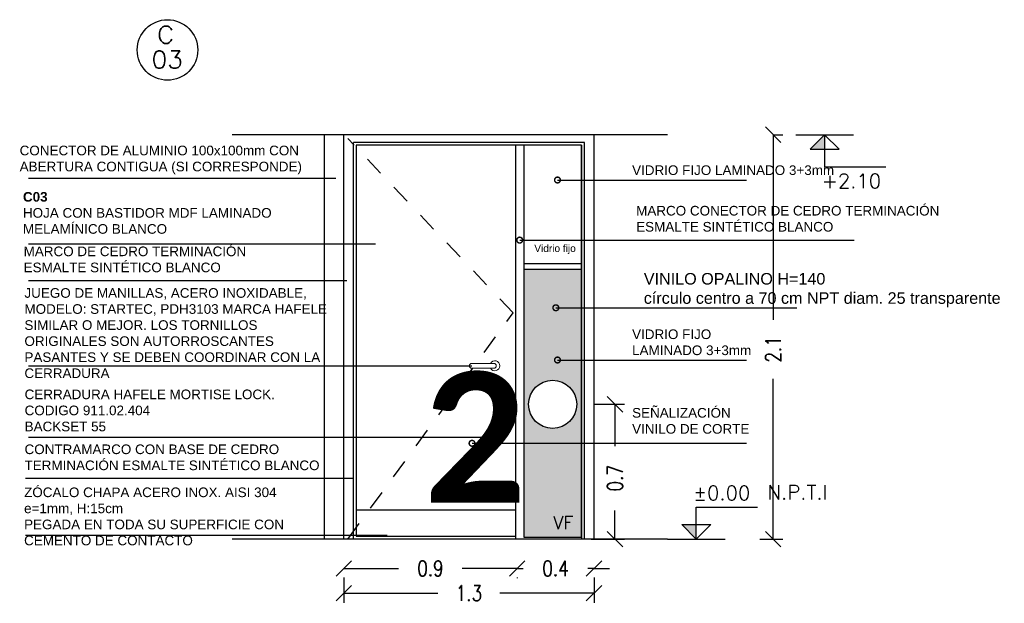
# Model space of a CAD drawing. Header units: millimetres. Extents: x 47.3 to 63.1, y -25.9 to 8.9.
# Tile 8 of 13: x 51.2 to 56.3, y -4.1 to -1.1. Entities that reach past the tile are written whole.
import ezdxf
from ezdxf.enums import TextEntityAlignment as Align

# ---------------------------------------------------------------- set-up
doc = ezdxf.new("R2010")
doc.units = ezdxf.units.MM
doc.header["$LTSCALE"] = 0.2
doc.linetypes.add('HIDDEN2', pattern=[4.7625, 3.175, -1.5875])
for name, color, linetype in [('A BARANDA', 5, 'Continuous'), ('A CARPINTERIA', 5, 'Continuous'), ('A MURO', 1, 'Continuous'), ('A PROYECCION DISC', 253, 'HIDDEN2'), ('Hatch 354', 254, 'Continuous'), ('NIVELES', 2, 'Continuous'), ('TEXTOS', 2, 'Continuous'), ('TXT COTA', 3, 'Continuous'), ('TXT PLANILLAS', 3, 'Continuous'), ('TXT TERMINACIONES', 3, 'Continuous')]:
    doc.layers.add(name, color=color, linetype=linetype)
doc.styles.add('arial', font='arial.ttf')
doc.styles.add('ROMANS', font='romans.shx')
doc.styles.add('SaAS simplex', font='simplex.shx', dxfattribs={"width": 0.8})
doc.styles.add('STYLE2', font='romans.shx')
doc.dimstyles.new('COTAS 75', dxfattribs={"dimscale": 0.01, "dimtxt": 8, "dimasz": 8, "dimexe": 5, "dimexo": 20, "dimgap": 10, "dimtad": 0, "dimzin": 9, "dimdsep": 46, "dimtxsty": 'SaAS simplex', "dimblk": 'OBLIQUE', "dimcen": 0, "dimclrd": 8, "dimclre": 8, "dimclrt": 256, "dimadec": 1, "dimazin": 0, "dimtfac": 1, "dimtmove": 2, "dimatfit": 3, "dimldrblk": 'OBLIQUE', "dimfxl": 10, "dimlwd": -1, "dimlwe": -1, "dimarcsym": 0})

# ---------------------------------------------------------------- blocks, each defined once
blk = doc.blocks.new('_Oblique')
at = {"layer": 'TXT COTA', "color": 0, "lineweight": -2}
blk.add_line((-0.5, -0.5), (0.5, 0.5), dxfattribs=at)
blk = doc.blocks.new('*D48')
at = {"layer": 'Defpoints', "color": 0, "transparency": 16777216}
for p in [(52.8656, -3.7524), (53.7656, -3.7524), (53.7656, -3.9045)]:
    blk.add_point(p, dxfattribs=at)
at = {"layer": 'TXT COTA', "color": 8, "transparency": 16777216}
for p, q in [((52.8656, -3.9045), (53.15, -3.9045)), ((53.7656, -3.9045), (53.4811, -3.9045)), ((52.8656, -3.9524), (52.8656, -3.9545)), ((53.7656, -3.9524), (53.7656, -3.9545))]:
    blk.add_line(p, q, dxfattribs=at)
at = {"layer": 'TXT COTA', "color": 8, "transparency": 16777216, "xscale": 0.08, "yscale": 0.08, "zscale": 0.08, "rotation": 180}
blk.add_blockref('_Oblique', (52.8656, -3.9045), dxfattribs=at)
at = {"layer": 'TXT COTA', "color": 8, "transparency": 16777216, "xscale": 0.08, "yscale": 0.08, "zscale": 0.08}
blk.add_blockref('_Oblique', (53.7656, -3.9045), dxfattribs=at)
at = {"layer": 'TXT COTA', "transparency": 16777216, "insert": (53.3156, -3.9045), "char_height": 0.08, "attachment_point": 5, "style": 'SaAS simplex'}
blk.add_mtext('0.9', dxfattribs=at)
blk = doc.blocks.new('*U9')
at = {"linetype": 'Continuous'}
blk.add_hatch(color=256, dxfattribs=at).paths.add_polyline_path([(-0.151, 7.751), (0, 7.6), (0, 7.751)])
for p, q in [((0, 7.6), (0, 7.933)), ((0, 7.933), (0.635, 7.933)), ((0, 7.6), (-0.151, 7.751)), ((-0.151, 7.751), (0.151, 7.751)), ((0, 7.6), (0.151, 7.751))]:
    blk.add_line(p, q, dxfattribs=at)
blk.add_line((-0.3, 7.6), (0.3, 7.6))
at = {"linetype": 'Continuous', "style": 'STYLE2'}
blk.add_attdef('NIVEL', (-0.029, 8.005), '', height=0.15, dxfattribs=at)
blk = doc.blocks.new('*D49')
at = {"layer": 'Defpoints', "color": 0, "transparency": 16777216}
for p in [(54.8967, -1.6524), (54.8267, -3.7524), (55.0967, -3.7524)]:
    blk.add_point(p, dxfattribs=at)
at = {"layer": 'TXT COTA', "color": 8, "transparency": 16777216}
for p, q in [((55.0967, -1.6524), (55.1467, -1.6524)), ((55.0967, -1.6524), (55.0967, -2.6138)), ((55.0967, -3.7524), (55.0967, -2.9204)), ((55.0267, -3.7524), (55.1467, -3.7524))]:
    blk.add_line(p, q, dxfattribs=at)
at = {"layer": 'TXT COTA', "color": 8, "transparency": 16777216, "xscale": 0.08, "yscale": 0.08, "zscale": 0.08}
for p, rotation in [((55.0967, -1.6524), 90), ((55.0967, -3.7524), 270)]:
    blk.add_blockref('_Oblique', p, dxfattribs=dict(at, rotation=rotation))
at = {"layer": 'TXT COTA', "transparency": 16777216, "insert": (55.0967, -2.7671), "char_height": 0.08, "attachment_point": 5, "rotation": 90, "style": 'SaAS simplex'}
blk.add_mtext('2.1', dxfattribs=at)
blk = doc.blocks.new('*U13')
at = {"linetype": 'Continuous'}
blk.add_hatch(color=256, dxfattribs=at).paths.add_polyline_path([(-0.151, 7.449), (0, 7.6), (0, 7.449)])
blk.add_line((-0.3, 7.6), (0.3, 7.6))
for p, q in [((0, 7.6), (-0.151, 7.449)), ((0, 7.6), (0, 7.267)), ((0, 7.6), (0.151, 7.449)), ((-0.151, 7.449), (0.151, 7.449)), ((0, 7.267), (0.635, 7.267))]:
    blk.add_line(p, q, dxfattribs=at)
at = {"linetype": 'Continuous', "style": 'STYLE2'}
blk.add_attdef('NIVEL', (-0.029, 7.045), '', height=0.15, dxfattribs=at)
blk = doc.blocks.new('*U14')
blk.add_circle((0.0028, 0.0555), 0.2621)
at = {"style": 'ROMANS', "width": 1.1}
blk.add_text('C', height=0.15, dxfattribs=at).set_placement((-0.088, 0.112))
at = {"color": 0, "linetype": 'ByBlock', "style": 'ROMANS', "width": 1.05}
blk.add_attdef('NRO', text='', height=0.15, dxfattribs=at).set_placement((0, -0.0271), align=Align.MIDDLE)
blk = doc.blocks.new('*D50')
at = {"layer": 'Defpoints', "color": 0, "transparency": 16777216}
for p in [(53.7656, -3.7524), (54.1656, -3.7524), (54.1656, -3.9045)]:
    blk.add_point(p, dxfattribs=at)
at = {"layer": 'TXT COTA', "color": 8, "transparency": 16777216}
for p, q in [((53.7656, -3.9045), (53.6856, -3.9045)), ((53.7656, -3.9045), (53.797, -3.9045)), ((54.1656, -3.9045), (54.1341, -3.9045)), ((54.1656, -3.9045), (54.2456, -3.9045)), ((53.7656, -3.9524), (53.7656, -3.9545)), ((54.1656, -3.9524), (54.1656, -3.9545))]:
    blk.add_line(p, q, dxfattribs=at)
at = {"layer": 'TXT COTA', "color": 8, "transparency": 16777216, "xscale": 0.08, "yscale": 0.08, "zscale": 0.08}
blk.add_blockref('_Oblique', (53.7656, -3.9045), dxfattribs=at)
at = {"layer": 'TXT COTA', "color": 8, "transparency": 16777216, "xscale": 0.08, "yscale": 0.08, "zscale": 0.08, "rotation": 180}
blk.add_blockref('_Oblique', (54.1656, -3.9045), dxfattribs=at)
at = {"layer": 'TXT COTA', "transparency": 16777216, "insert": (53.9656, -3.9045), "char_height": 0.08, "attachment_point": 5, "style": 'SaAS simplex'}
blk.add_mtext('0.4', dxfattribs=at)
blk = doc.blocks.new('*D51')
at = {"layer": 'Defpoints', "color": 0, "transparency": 16777216}
for p in [(52.8656, -3.7524), (54.1656, -3.7524), (54.1656, -4.033)]:
    blk.add_point(p, dxfattribs=at)
at = {"layer": 'TXT COTA', "color": 8, "transparency": 16777216}
for p, q in [((52.8656, -3.9524), (52.8656, -4.083)), ((54.1656, -3.9524), (54.1656, -4.083)), ((52.8656, -4.033), (53.3546, -4.033)), ((54.1656, -4.033), (53.6765, -4.033))]:
    blk.add_line(p, q, dxfattribs=at)
at = {"layer": 'TXT COTA', "color": 8, "transparency": 16777216, "xscale": 0.08, "yscale": 0.08, "zscale": 0.08, "rotation": 180}
blk.add_blockref('_Oblique', (52.8656, -4.033), dxfattribs=at)
at = {"layer": 'TXT COTA', "color": 8, "transparency": 16777216, "xscale": 0.08, "yscale": 0.08, "zscale": 0.08}
blk.add_blockref('_Oblique', (54.1656, -4.033), dxfattribs=at)
at = {"layer": 'TXT COTA', "transparency": 16777216, "insert": (53.5156, -4.033), "char_height": 0.08, "attachment_point": 5, "style": 'SaAS simplex'}
blk.add_mtext('1.3', dxfattribs=at)
blk = doc.blocks.new('_DotSmall')
at = {"color": 0, "linetype": 'ByBlock', "const_width": 0.5}
blk.add_lwpolyline([(-0.0625, 0, 1), (0.0625, 0, 1)], format="xyb", close=True, dxfattribs=at)
blk = doc.blocks.new('*D63')
at = {"layer": 'Defpoints', "color": 0, "transparency": 16777216}
for p in [(53.9656, -3.0524), (53.9506, -3.7524), (54.2745, -3.7524)]:
    blk.add_point(p, dxfattribs=at)
at = {"layer": 'TXT COTA', "color": 8, "transparency": 16777216}
for p, q in [((54.1656, -3.0524), (54.3245, -3.0524)), ((54.2745, -3.0524), (54.2745, -3.2693)), ((54.2745, -3.7524), (54.2745, -3.6034)), ((54.1506, -3.7524), (54.3245, -3.7524))]:
    blk.add_line(p, q, dxfattribs=at)
at = {"layer": 'TXT COTA', "color": 8, "transparency": 16777216, "xscale": 0.08, "yscale": 0.08, "zscale": 0.08}
for p, rotation in [((54.2745, -3.0524), 90), ((54.2745, -3.7524), 270)]:
    blk.add_blockref('_Oblique', p, dxfattribs=dict(at, rotation=rotation))
at = {"layer": 'TXT COTA', "transparency": 16777216, "insert": (54.2745, -3.4364), "char_height": 0.08, "attachment_point": 5, "rotation": 90, "style": 'SaAS simplex'}
blk.add_mtext('0.7', dxfattribs=at)

msp = doc.modelspace()

# ---------------------------------------------------------------- hatches: boundary and pattern name
at = {"layer": 'Hatch 354'}
h = msp.add_hatch(color=254, dxfattribs=at)
h.dxf.hatch_style = 1
h.paths.add_polyline_path([(53.8006, -2.3524), (53.8006, -3.7424)], flags=17)
h.paths.add_polyline_path([(54.1006, -2.3524), (54.1006, -2.5512)], flags=17)
h.paths.add_polyline_path([(54.1006, -2.5512), (54.1006, -2.8224)], flags=17)
h.paths.add_polyline_path([(54.1006, -2.8224), (54.1006, -3.2548)], flags=17)
h.paths.add_polyline_path([(54.1006, -3.2548), (54.1006, -3.7424)], flags=17)
h.paths.add_polyline_path([(54.1006, -2.3524), (53.8006, -2.3524), (53.8006, -3.7424), (54.1006, -3.7424)])
edge = h.paths.add_edge_path(flags=16)
edge.add_arc((53.9506, -3.0524), 0.125, 0, 360)

# ---------------------------------------------------------------- linework, layer by layer
at = {"layer": 'A BARANDA'}
for p, q in [((52.7656, -3.7524), (52.7656, -1.6524)), ((52.8656, -3.7524), (52.8656, -1.6524)), ((52.8656, -3.7074), (52.8656, -1.6524)), ((54.1656, -3.7524), (54.1656, -1.6524)), ((54.1656, -3.7074), (54.1656, -1.6524)), ((54.1156, -1.6924), (52.9156, -1.6924)), ((52.9156, -3.7524), (52.9156, -1.6924)), ((53.8006, -1.7074), (52.9306, -1.7074)), ((52.9306, -1.7074), (52.9306, -3.7374)), ((53.7585, -3.7524), (53.7585, -1.7074)), ((54.1006, -1.7074), (54.1006, -3.7524)), ((54.1156, -3.7524), (54.1156, -1.6924)), ((54.1006, -2.3224), (53.8006, -2.3224)), ((54.1006, -2.3524), (53.8006, -2.3524)), ((53.7585, -3.6024), (52.9306, -3.6024)), ((52.9306, -3.7374), (53.7585, -3.7374))]:
    msp.add_line(p, q, dxfattribs=at)
msp.add_lwpolyline([(53.8006, -3.7424), (54.1006, -3.7424), (54.1006, -1.7074), (53.8006, -1.7074)], close=True, dxfattribs=at)
at = {"layer": 'A CARPINTERIA', "lineweight": 13, "ltscale": 0.025}
for p, q in [((53.6448, -2.8399), (53.5308, -2.8399)), ((53.6448, -2.8649), (53.5308, -2.8649))]:
    msp.add_line(p, q, dxfattribs=at)
msp.add_lwpolyline([(53.6409, -2.9574), (53.6599, -2.9574, 0.414214), (53.6629, -2.9544), (53.6629, -2.9504, 0.414214), (53.6599, -2.9474), (53.6409, -2.9474, 0.414214), (53.6379, -2.9504), (53.6379, -2.9544, 0.414214)], format="xyb", close=True, dxfattribs=at)
msp.add_circle((53.6504, -2.9524), 0.026, dxfattribs=at)
for centre, radius, start, end in [((53.5308, -2.8524), 0.0125, 90, 270), ((53.6504, -2.8524), 0.026, 208.7357, 151.2643), ((53.6448, -2.8524), 0.0125, 270, 90)]:
    msp.add_arc(centre, radius, start, end, dxfattribs=at)
at = {"layer": 'A MURO'}
msp.add_circle((53.9506, -3.0524), 0.125, dxfattribs=at)
at = {"layer": 'A PROYECCION DISC', "ltscale": 0.1}
for p, q in [((53.7451, -2.5774), (52.8871, -1.6729)), ((52.8871, -3.7524), (53.7451, -2.5774))]:
    msp.add_line(p, q, dxfattribs=at)
at = {"layer": 'TXT COTA', "color": 1}
for p, q in [((54.5467, -1.6524), (52.2861, -1.6524)), ((52.8233, -1.8804), (51.2269, -1.8804)), ((53.9758, -1.8878), (54.9578, -1.8878)), ((53.7794, -2.1997), (55.5165, -2.1997)), ((53.0298, -2.2212), (51.2269, -2.2212)), ((52.8808, -2.4108), (51.2269, -2.4108)), ((51.2269, -2.8524), (53.5308, -2.8524)), ((53.9758, -2.8224), (54.9578, -2.8224)), ((53.6504, -2.9574), (53.6504, -3.2225)), ((51.2269, -3.2225), (53.6504, -3.2225)), ((53.5318, -3.2548), (54.9578, -3.2548)), ((52.9099, -3.4376), (51.2124, -3.4376)), ((53.0916, -3.7334), (51.2124, -3.7334)), ((54.5467, -3.7524), (52.2861, -3.7524))]:
    msp.add_line(p, q, dxfattribs=at)
msp.add_lwpolyline([(53.9673, -2.5512), (53.9673, -2.5512), (55.2192, -2.5512)], dxfattribs=at)

# ---------------------------------------------------------------- block references
at = {"layer": 'NIVELES', "ltscale": 0.025, "xscale": 0.5, "yscale": 0.5, "zscale": 0.5}
for name, p, values in [('*U13', (55.3635, -5.4524), {'NIVEL': '+2.10'}), ('*U9', (54.6967, -7.5524), {'NIVEL': '±0.00'})]:
    msp.add_blockref(name, p, dxfattribs=at).add_auto_attribs(values)
at = {"layer": 'TXT COTA', "color": 1, "xscale": 0.06, "yscale": 0.06, "zscale": 0.06, "rotation": 270}
for p in [(53.9758, -1.8878), (53.7794, -2.1997), (53.9673, -2.5512), (53.9758, -2.8224), (53.5318, -3.2548)]:
    msp.add_blockref('_DotSmall', p, dxfattribs=at)
at = {"layer": 'TXT PLANILLAS', "xscale": 0.6, "yscale": 0.6, "zscale": 0.6}
msp.add_blockref('*U14', (51.948, -1.2459), dxfattribs=at).add_auto_attribs({'NRO': '03'})

# ---------------------------------------------------------------- texts
at = {"layer": 'TEXTOS', "ltscale": 0.025, "insert": (55.0668, -3.4714), "char_height": 0.075, "width": 0.259746, "attachment_point": 1, "style": 'ROMANS'}
msp.add_mtext('N.P.T.I', dxfattribs=at)
at = {"layer": 'TXT COTA', "ltscale": 0.025, "attachment_point": 1, "style": 'ROMANS'}
for s, insert, char_height, width in [('{\\fArial|b0|i0|c0|p34;CONECTOR DE ALUMINIO 100x100mm CON ABERTURA CONTIGUA (SI CORRESPONDE)}', (51.1812, -1.7094), 0.05, 1.616898), ('\\A1;{\\fArial|b0|i0|c0|p34;VIDRIO FIJO LAMINADO 3+3mm}', (54.3635, -1.8116), 0.05, 1.110073), ('{\\fArial|b1|i0|c0|p34;C03\\P\\fArial|b0|i0|c0|p34;HOJA CON BASTIDOR MDF LAMINADO MELAMÍNICO BLANCO}', (51.1983, -1.9501), 0.05, 1.719451), ('{\\fArial|b0|i0|c0|p34;MARCO CONECTOR DE CEDRO TERMINACIÓN\\PESMALTE SINTÉTICO BLANCO }', (54.3845, -2.0221), 0.05, 1.946931), ('{\\fArial|b0|i0|c0|p34;MARCO DE CEDRO TERMINACIÓN\\PESMALTE SINTÉTICO BLANCO }', (51.2019, -2.2332), 0.05, 1.946931), ('{\\fArial|b0|i0|c0|p34;Vidrio fijo}', (53.8554, -2.2238), 0.0375, 0.773128), ('\\A1;{\\fArial|b0|i0|c0|p34;JUEGO DE MANILLAS, ACERO INOXIDABLE, MODELO: STARTEC, PDH3103 MARCA HAFELE SIMILAR O MEJOR. LOS TORNILLOS ORIGINALES SON AUTORROSCANTES PASANTES Y SE DEBEN COORDINAR CON LA CERRADURA}', (51.2061, -2.4492), 0.05, 1.649683), ('\\A1;{\\fArial|b0|i0|c0|p34;VIDRIO FIJO\\PLAMINADO 3+3mm}', (54.3635, -2.6635), 0.05, 1.110073), ('\\A1;{\\fArial|b0|i0|c0|p34;CERRADURA HAFELE MORTISE LOCK. \\PCODIGO 911.02.404\\PBACKSET 55}', (51.2071, -2.9757), 0.05, 1.654745), ('\\A1;{\\fArial|b0|i0|c0|p34;\\PSEÑALIZACIÓN\\PVINILO DE CORTE}', (54.3635, -2.9882), 0.05, 1.110073), ('{\\fArial|b0|i0|c0|p34;CONTRAMARCO CON BASE DE CEDRO TERMINACIÓN ESMALTE SINTÉTICO BLANCO }', (51.2066, -3.2609), 0.05, 1.709523), ('{\\fArial|b0|i0|c0|p34;ZÓCALO CHAPA ACERO INOX. AISI 304 \\Pe=1mm, H:15cm\\PPEGADA EN TODA SU SUPERFICIE CON CEMENTO DE CONTACTO}', (51.2043, -3.4843), 0.05, 1.605093)]:
    msp.add_mtext(s, dxfattribs=dict(at, insert=insert, char_height=char_height, width=width))
at = {"layer": 'TXT TERMINACIONES', "insert": (54.4243, -2.5487), "char_height": 0.06, "attachment_point": 7, "style": 'arial'}
msp.add_mtext('VINILO OPALINO H=140\\Pcírculo centro a 70 cm NPT diam. 25 transparente', dxfattribs=at)
at = {"layer": 'TXT TERMINACIONES', "color": 254, "lineweight": 0, "insert": (53.2824, -3.5639), "char_height": 0.68, "attachment_point": 7, "style": 'SaAS simplex'}
msp.add_mtext_dynamic_manual_height_columns('{\\fCalibri|b1|i0|c0|p34;\\W1;2}', width=0.793133, gutter_width=12.5, heights=[0.0155], dxfattribs=at)
at = {"layer": 'TXT TERMINACIONES', "color": 252, "insert": (53.9071, -3.7002), "char_height": 0.06784, "attachment_point": 7, "style": 'ROMANS'}
msp.add_mtext(' VF', dxfattribs=at)

# ---------------------------------------------------------------- dimensions: what is measured, and where the dimension line sits
at = {"layer": 'TXT COTA', "color": 1}
dim = msp.add_linear_dim(base=(55.0967, -3.7524), p1=(54.8967, -1.6524), p2=(54.8267, -3.7524), angle=90, dimstyle='COTAS 75', dxfattribs=at)
dim.commit()
dim.dimension.update_dxf_attribs({"geometry": '*D49', "text_midpoint": (55.0967, -2.7671), "dimtype": 160})
at = {"layer": 'TXT COTA'}
dim = msp.add_linear_dim(base=(54.2745, -3.7524), p1=(53.9656, -3.0524), p2=(53.9506, -3.7524), angle=90, dimstyle='COTAS 75', dxfattribs=at)
dim.commit()
dim.dimension.update_dxf_attribs({"geometry": '*D63', "text_midpoint": (54.2745, -3.4364), "dimtype": 160})
at = {"layer": 'TXT COTA', "color": 1}
for base, p1, p2, picture, middle in [((53.7656, -3.9045), (52.8656, -3.7524), (53.7656, -3.7524), '*D48', (53.3156, -3.9045)), ((54.1656, -4.033), (52.8656, -3.7524), (54.1656, -3.7524), '*D51', (53.5156, -4.033)), ((54.1656, -3.9045), (53.7656, -3.7524), (54.1656, -3.7524), '*D50', (53.9656, -3.9045))]:
    dim = msp.add_linear_dim(base=base, p1=p1, p2=p2, dimstyle='COTAS 75', dxfattribs=at)
    dim.commit()
    dim.dimension.update_dxf_attribs({"geometry": picture, "text_midpoint": middle})

doc.saveas('drawing.dxf')
